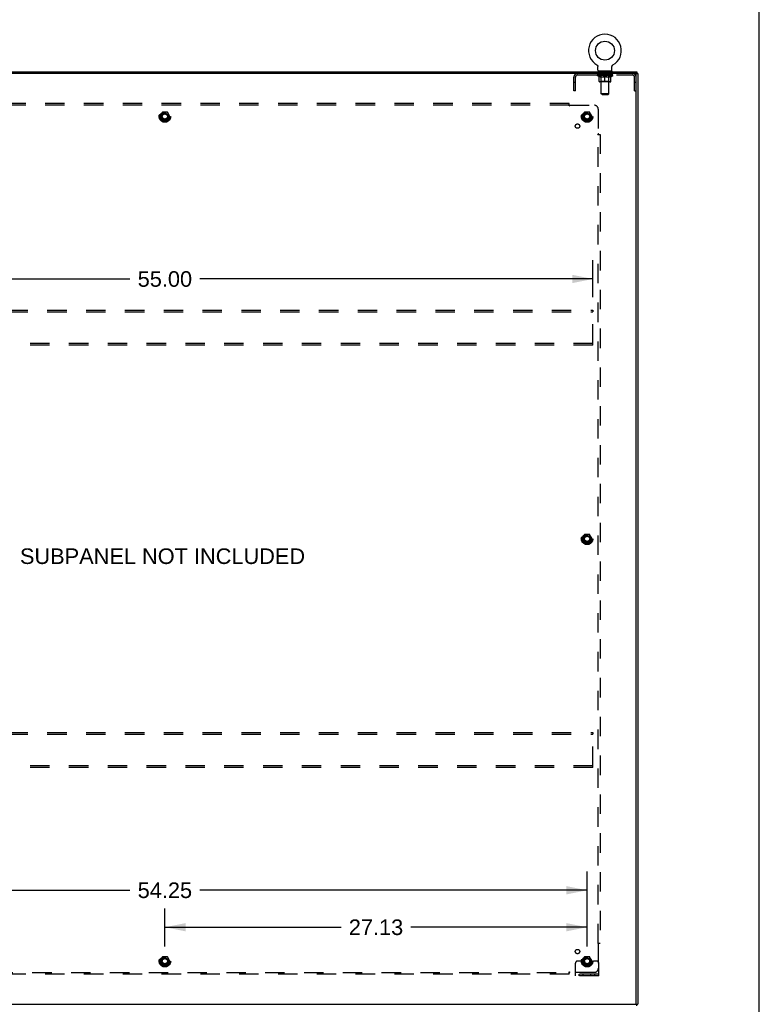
# Model space of a CAD drawing. Header units: inches. Extents: x 0 to 227, y 0 to 147.
# Tile 34 of 34: x 179 to 227, y 50 to 114. Entities that reach past the tile are written whole.
import ezdxf

# ---------------------------------------------------------------- set-up
doc = ezdxf.new("R2010")
doc.units = ezdxf.units.IN
doc.header["$LTSCALE"] = 12.466667
doc.header["$MEASUREMENT"] = 0
doc.linetypes.add('HIDDEN', pattern=[0.2, 0.1, -0.1])
doc.layers.get('0').update_dxf_attribs({"linetype": 'CONTINUOUS'})
for name, color, linetype in [('02___PRT_ALL_AXES', 7, 'CONTINUOUS'), ('BACK_SPLIT_NO', 7, 'CONTINUOUS'), ('DEFAULT_2', 8, 'HIDDEN'), ('DIMENSIONS', 7, 'CONTINUOUS')]:
    doc.layers.add(name, color=color, linetype=linetype)
doc.styles.get("Standard").update_dxf_attribs({"font": 'arial.ttf'})
doc.dimstyles.new('DIMSTYLE_1', dxfattribs={"dimtxt": 1, "dimasz": 1.333333, "dimexe": 0.09, "dimexo": 0.07, "dimgap": 0.0375, "dimtad": 0, "dimtih": 1, "dimtoh": 1, "dimzin": 4, "dimdsep": 46, "dimtxsty": 'Standard', "dimblk": '_FILLED', "dimblk1": '_FILLED', "dimblk2": '_FILLED', "dimcen": 0.09, "dimazin": 1, "dimtfac": 1, "dimtdec": 3, "dimtofl": 0, "dimtmove": 0, "dimatfit": 3, "dimldrblk": '_FILLED', "dimfxl": 0, "dimtolj": 1, "dimtzin": 4, "dimarcsym": 0})

# ---------------------------------------------------------------- blocks, each defined once
blk = doc.blocks.new('_FILLED')
at = {"color": 0, "linetype": 'ByBlock'}
blk.add_solid([(0, 0), (-1, 0.2), (-1, -0.2)], dxfattribs=at)
blk = doc.blocks.new('*D3')
at = {"layer": 'BACK_SPLIT_NO', "color": 2, "linetype": 'Continuous'}
for p, q in [((161.355, 54.112), (161.355, 58.933)), ((215.605, 54.112), (215.605, 58.933)), ((161.355, 57.733), (186.233, 57.733)), ((215.605, 57.733), (190.727, 57.733))]:
    blk.add_line(p, q, dxfattribs=at)
at = {"layer": 'BACK_SPLIT_NO', "color": 2, "linetype": 'Continuous', "xscale": 1.3333333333, "yscale": 1.3333333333, "zscale": 1.3333333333, "rotation": 180}
blk.add_blockref('_FILLED', (161.355, 57.733), dxfattribs=at)
at = {"layer": 'BACK_SPLIT_NO', "color": 2, "linetype": 'Continuous', "xscale": 1.3333333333, "yscale": 1.3333333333, "zscale": 1.3333333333}
blk.add_blockref('_FILLED', (215.605, 57.733), dxfattribs=at)
at = {"layer": 'BACK_SPLIT_NO', "color": 2, "linetype": 'Continuous', "insert": (188.48, 58.233), "char_height": 1, "width": 3.49442, "attachment_point": 2, "line_spacing_factor": 0.9}
blk.add_mtext('54.25', dxfattribs=at)
blk = doc.blocks.new('*D4')
at = {"layer": 'BACK_SPLIT_NO', "color": 2, "linetype": 'Continuous'}
for p, q in [((188.48, 54.112), (188.48, 56.558)), ((215.605, 54.112), (215.605, 56.558)), ((188.48, 55.358), (199.795, 55.358)), ((215.605, 55.358), (204.29, 55.358))]:
    blk.add_line(p, q, dxfattribs=at)
at = {"layer": 'BACK_SPLIT_NO', "color": 2, "linetype": 'Continuous', "xscale": 1.3333333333, "yscale": 1.3333333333, "zscale": 1.3333333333, "rotation": 180}
blk.add_blockref('_FILLED', (188.48, 55.358), dxfattribs=at)
at = {"layer": 'BACK_SPLIT_NO', "color": 2, "linetype": 'Continuous', "xscale": 1.3333333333, "yscale": 1.3333333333, "zscale": 1.3333333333}
blk.add_blockref('_FILLED', (215.605, 55.358), dxfattribs=at)
at = {"layer": 'BACK_SPLIT_NO', "color": 2, "linetype": 'Continuous', "insert": (202.043, 55.858), "char_height": 1, "width": 3.49442, "attachment_point": 2, "line_spacing_factor": 0.9}
blk.add_mtext('27.13', dxfattribs=at)
blk = doc.blocks.new('*D5')
at = {"layer": 'BACK_SPLIT_NO', "color": 2, "linetype": 'Continuous'}
for p, q in [((160.98, 95.82), (160.98, 98.193)), ((215.98, 95.82), (215.98, 98.193)), ((160.98, 96.993), (186.233, 96.993)), ((215.98, 96.993), (190.727, 96.993))]:
    blk.add_line(p, q, dxfattribs=at)
at = {"layer": 'BACK_SPLIT_NO', "color": 2, "linetype": 'Continuous', "xscale": 1.3333333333, "yscale": 1.3333333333, "zscale": 1.3333333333, "rotation": 180}
blk.add_blockref('_FILLED', (160.98, 96.993), dxfattribs=at)
at = {"layer": 'BACK_SPLIT_NO', "color": 2, "linetype": 'Continuous', "xscale": 1.3333333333, "yscale": 1.3333333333, "zscale": 1.3333333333}
blk.add_blockref('_FILLED', (215.98, 96.993), dxfattribs=at)
at = {"layer": 'BACK_SPLIT_NO', "color": 2, "linetype": 'Continuous', "insert": (188.48, 97.493), "char_height": 1, "width": 3.49442, "attachment_point": 2, "line_spacing_factor": 0.9}
blk.add_mtext('55.00', dxfattribs=at)

msp = doc.modelspace()

# ---------------------------------------------------------------- linework, layer by layer
at = {"color": 7, "linetype": 'Continuous'}
for p, q in [((226.667, 0), (226.667, 146.667)), ((216.235, 110.738), (216.235, 110.738)), ((216.235, 110.738), (216.238, 110.737)), ((216.238, 110.737), (216.241, 110.735)), ((216.241, 110.735), (216.243, 110.734)), ((216.243, 110.734), (216.247, 110.731)), ((216.246, 110.731), (216.25, 110.729)), ((216.25, 110.729), (216.254, 110.726)), ((216.253, 110.726), (216.257, 110.723)), ((216.257, 110.723), (216.26, 110.72)), ((216.26, 110.72), (216.263, 110.717)), ((216.263, 110.717), (216.266, 110.714)), ((216.266, 110.714), (216.269, 110.71)), ((216.269, 110.71), (216.272, 110.707)), ((216.272, 110.707), (216.275, 110.703)), ((216.275, 110.703), (216.277, 110.7)), ((216.277, 110.7), (216.28, 110.696)), ((216.28, 110.696), (216.282, 110.692)), ((216.282, 110.692), (216.284, 110.688)), ((216.284, 110.688), (216.286, 110.684)), ((216.286, 110.684), (216.288, 110.68)), ((216.288, 110.68), (216.29, 110.676)), ((216.29, 110.676), (216.291, 110.672)), ((216.291, 110.672), (216.293, 110.668)), ((216.293, 110.668), (216.294, 110.664)), ((217.208, 110.664), (217.209, 110.668)), ((217.209, 110.668), (217.211, 110.672)), ((217.211, 110.672), (217.212, 110.676)), ((217.212, 110.676), (217.214, 110.68)), ((217.214, 110.68), (217.216, 110.684)), ((217.216, 110.684), (217.218, 110.688)), ((217.218, 110.688), (217.22, 110.692)), ((217.22, 110.692), (217.222, 110.696)), ((217.222, 110.696), (217.225, 110.7)), ((217.225, 110.7), (217.227, 110.703)), ((217.227, 110.703), (217.23, 110.707)), ((217.23, 110.707), (217.233, 110.71)), ((217.233, 110.71), (217.236, 110.714)), ((217.236, 110.714), (217.239, 110.717)), ((217.239, 110.717), (217.242, 110.72)), ((217.242, 110.72), (217.245, 110.723)), ((217.245, 110.723), (217.249, 110.726)), ((217.249, 110.726), (217.252, 110.729)), ((217.252, 110.729), (217.256, 110.731)), ((217.256, 110.731), (217.259, 110.734)), ((217.259, 110.734), (217.261, 110.735)), ((217.259, 110.734), (217.261, 110.735)), ((217.261, 110.735), (217.264, 110.737)), ((217.264, 110.737), (217.267, 110.738)), ((217.267, 110.738), (217.267, 110.738)), ((157.907, 110.304), (218.803, 110.304)), ((216.294, 110.664), (216.295, 110.659)), ((216.296, 110.655), (216.297, 110.651)), ((216.299, 110.633), (216.299, 110.629)), ((216.299, 110.394), (216.299, 110.629)), ((216.314, 110.334), (216.314, 110.304)), ((217.189, 110.334), (216.314, 110.334)), ((217.189, 110.334), (217.189, 110.304)), ((217.203, 110.629), (217.203, 110.633)), ((217.203, 110.394), (217.203, 110.629)), ((217.204, 110.642), (217.204, 110.646)), ((217.206, 110.655), (217.207, 110.66)), ((217.207, 110.659), (217.208, 110.664)), ((218.751, 110.181), (218.751, 110.2)), ((218.803, 110.304), (218.803, 110.2)), ((218.803, 110.2), (218.855, 110.2)), ((218.751, 50.408), (218.751, 50.437)), ((218.803, 50.408), (218.855, 50.408)), ((218.803, 50.304), (218.803, 50.408))]:
    msp.add_line(p, q, dxfattribs=at)
at = {"color": 3, "linetype": 'Continuous'}
for p, q in [((218.803, 110.2), (157.907, 110.2)), ((218.751, 50.438), (218.751, 110.17)), ((218.855, 110.2), (218.855, 50.408)), ((157.907, 50.408), (218.803, 50.408))]:
    msp.add_line(p, q, dxfattribs=at)
at = {"color": 7, "linetype": 'Continuous'}
for points in [[(216.295, 110.66), (216.296, 110.655), (216.297, 110.651), (216.298, 110.646), (216.298, 110.642), (216.299, 110.638), (216.299, 110.633)], [(216.298, 110.642), (216.299, 110.638), (216.299, 110.633)], [(217.203, 110.629), (217.203, 110.633), (217.203, 110.638), (217.204, 110.642), (217.204, 110.646), (217.205, 110.651), (217.206, 110.655)]]:
    msp.add_lwpolyline(points, dxfattribs=at)
msp.add_circle((216.751, 111.658), 0.609, dxfattribs=at)
for centre, radius, start, end in [((216.751, 111.658), 1.054, 299.10424, 240.89576), ((216.359, 110.394), 0.06, 180, 270), ((217.143, 110.394), 0.06, 270, 360)]:
    msp.add_arc(centre, radius, start, end, dxfattribs=at)
at = {"color": 3, "linetype": 'Continuous'}
for centre, start, end in [((218.721, 110.17), 0, 90), ((218.721, 50.438), 270, 360)]:
    msp.add_arc(centre, 0.03, start, end, dxfattribs=at)
at = {"layer": '02___PRT_ALL_AXES', "color": 8, "linetype": 'HIDDEN'}
for p, q in [((216.314, 110.096), (216.314, 110.2)), ((217.189, 110.2), (216.314, 110.2)), ((217.189, 110.096), (216.314, 110.096)), ((217.189, 110.096), (217.189, 110.2))]:
    msp.add_line(p, q, dxfattribs=at)
for centre, radius in [((188.48, 107.429), 0.372), ((188.48, 107.429), 0.356), ((188.48, 107.429), 0.25), ((188.48, 107.429), 0.183), ((215.605, 107.429), 0.372), ((215.605, 107.429), 0.356), ((215.605, 107.429), 0.25), ((215.605, 107.429), 0.183), ((214.986, 106.81), 0.141), ((215.605, 80.304), 0.372), ((215.605, 80.304), 0.356), ((215.605, 80.304), 0.25), ((215.605, 80.304), 0.183), ((214.986, 53.797), 0.141), ((188.48, 53.179), 0.372), ((188.48, 53.179), 0.356), ((188.48, 53.179), 0.25), ((188.48, 53.179), 0.183), ((215.605, 53.179), 0.372), ((215.605, 53.179), 0.356), ((215.605, 53.179), 0.25), ((215.605, 53.179), 0.183)]:
    msp.add_circle(centre, radius, dxfattribs=at)
at = {"layer": 'DEFAULT_2', "color": 8, "linetype": 'HIDDEN'}
for p, q in [((216.241, 110.735), (216.243, 110.734)), ((217.267, 110.738), (217.267, 110.738)), ((214.998, 110.096), (218.505, 110.096)), ((216.245, 110.058), (216.245, 110.096)), ((217.257, 110.058), (216.245, 110.058)), ((216.372, 109.969), (216.245, 110.058)), ((216.253, 110.09), (216.253, 110.096)), ((216.259, 110.088), (216.259, 110.09)), ((216.259, 110.088), (217.243, 110.088)), ((216.267, 110.088), (216.267, 110.09)), ((216.267, 110.088), (216.267, 110.09)), ((216.275, 110.09), (216.275, 110.096)), ((216.288, 110.088), (216.288, 110.09)), ((216.29, 110.088), (216.29, 110.09)), ((216.313, 110.09), (216.313, 110.096)), ((216.324, 110.088), (216.324, 110.09)), ((216.326, 110.088), (216.326, 110.09)), ((216.49, 110.09), (216.329, 110.09)), ((216.363, 110.09), (216.363, 110.096)), ((216.364, 110.088), (216.364, 110.09)), ((216.365, 110.088), (216.365, 110.09)), ((216.367, 110.088), (216.367, 110.09)), ((216.373, 110.088), (216.373, 110.09)), ((216.373, 110.088), (216.373, 110.09)), ((216.376, 110.088), (216.376, 110.09)), ((216.379, 110.088), (216.379, 110.091)), ((216.382, 110.088), (216.382, 110.09)), ((216.393, 110.088), (216.393, 110.09)), ((216.408, 110.088), (216.408, 110.092)), ((216.408, 110.088), (216.408, 110.09)), ((216.425, 110.088), (216.425, 110.09)), ((216.426, 110.09), (216.426, 110.096)), ((216.433, 110.088), (216.433, 110.09)), ((216.437, 110.088), (216.437, 110.09)), ((216.444, 110.088), (216.444, 110.09)), ((216.453, 110.088), (216.453, 110.093)), ((216.466, 110.088), (216.466, 110.09)), ((216.468, 110.088), (216.468, 110.09)), ((216.49, 110.088), (216.49, 110.09)), ((216.543, 110.09), (216.494, 110.09)), ((216.498, 110.09), (216.498, 110.096)), ((216.501, 110.334), (216.501, 110.304)), ((216.501, 109.681), (216.501, 110.056)), ((216.502, 108.894), (216.502, 110.304)), ((216.503, 110.088), (216.503, 110.09)), ((216.507, 110.088), (216.507, 110.09)), ((216.512, 110.088), (216.512, 110.094)), ((216.515, 110.088), (216.515, 110.09)), ((216.524, 110.088), (216.524, 110.09)), ((216.543, 110.088), (216.543, 110.09)), ((216.603, 110.09), (216.556, 110.09)), ((216.572, 110.088), (216.572, 110.09)), ((216.578, 110.09), (216.578, 110.096)), ((216.581, 110.088), (216.581, 110.09)), ((216.583, 110.088), (216.583, 110.095)), ((216.585, 110.088), (216.585, 110.09)), ((216.591, 110.088), (216.591, 110.09)), ((216.603, 110.088), (216.603, 110.09)), ((216.668, 110.09), (216.624, 110.09)), ((216.634, 110.088), (216.634, 110.09)), ((216.66, 110.09), (216.722, 110.094)), ((216.663, 110.09), (216.663, 110.096)), ((216.664, 110.095), (216.663, 110.096)), ((216.664, 110.09), (216.664, 110.095)), ((216.664, 110.088), (216.664, 110.09)), ((216.667, 110.088), (216.667, 110.09)), ((216.668, 110.088), (216.668, 110.09)), ((216.668, 110.088), (216.668, 110.09)), ((216.696, 110.09), (216.747, 110.09)), ((216.7, 110.088), (216.7, 110.09)), ((216.705, 110.09), (216.705, 110.093)), ((216.722, 110.09), (216.722, 110.094)), ((216.734, 110.088), (216.734, 110.09)), ((216.749, 110.09), (216.749, 110.09)), ((216.749, 110.088), (216.749, 110.09)), ((216.749, 110.088), (216.749, 110.09)), ((216.751, 110.09), (216.751, 110.096)), ((216.751, 110.096), (216.843, 110.09)), ((216.753, 110.088), (216.753, 110.09)), ((216.753, 110.088), (216.753, 110.09)), ((216.753, 110.09), (216.753, 110.09)), ((216.768, 110.088), (216.768, 110.09)), ((216.768, 110.09), (216.806, 110.09)), ((216.802, 110.088), (216.802, 110.09)), ((216.834, 110.088), (216.834, 110.09)), ((216.835, 110.088), (216.835, 110.09)), ((216.835, 110.088), (216.835, 110.09)), ((216.835, 110.09), (216.878, 110.09)), ((216.839, 110.09), (216.839, 110.096)), ((216.839, 110.095), (216.839, 110.096)), ((216.839, 110.09), (216.839, 110.095)), ((216.839, 110.088), (216.839, 110.09)), ((216.868, 110.088), (216.868, 110.09)), ((216.899, 110.088), (216.899, 110.09)), ((216.899, 110.09), (216.946, 110.09)), ((216.911, 110.088), (216.911, 110.09)), ((216.917, 110.088), (216.917, 110.09)), ((216.919, 110.088), (216.919, 110.095)), ((216.921, 110.088), (216.921, 110.09)), ((216.924, 110.09), (216.924, 110.096)), ((216.93, 110.088), (216.93, 110.09)), ((216.959, 110.088), (216.959, 110.09)), ((216.959, 110.09), (217.008, 110.09)), ((216.978, 110.088), (216.978, 110.09)), ((216.987, 110.088), (216.987, 110.09)), ((216.99, 110.088), (216.99, 110.094)), ((216.995, 110.088), (216.995, 110.09)), ((216.999, 110.088), (216.999, 110.09)), ((217, 108.894), (217, 110.304)), ((217.001, 110.334), (217.001, 110.304)), ((217.001, 109.681), (217.001, 110.056)), ((217.004, 110.09), (217.004, 110.096)), ((217.012, 110.088), (217.012, 110.09)), ((217.012, 110.09), (217.173, 110.09)), ((217.034, 110.088), (217.034, 110.09)), ((217.037, 110.088), (217.037, 110.09)), ((217.049, 110.088), (217.049, 110.093)), ((217.058, 110.088), (217.058, 110.09)), ((217.065, 110.088), (217.065, 110.09)), ((217.069, 110.088), (217.069, 110.09)), ((217.076, 110.09), (217.076, 110.096)), ((217.078, 110.088), (217.078, 110.09)), ((217.094, 110.088), (217.094, 110.092)), ((217.094, 110.088), (217.094, 110.09)), ((217.109, 110.088), (217.109, 110.09)), ((217.12, 110.088), (217.12, 110.09)), ((217.124, 110.088), (217.124, 110.091)), ((217.126, 110.088), (217.126, 110.09)), ((217.129, 110.088), (217.129, 110.09)), ((217.129, 110.088), (217.129, 110.09)), ((217.13, 109.969), (217.257, 110.058)), ((217.135, 110.088), (217.135, 110.09)), ((217.137, 110.088), (217.137, 110.09)), ((217.138, 110.088), (217.138, 110.09)), ((217.139, 110.09), (217.139, 110.096)), ((217.176, 110.088), (217.176, 110.09)), ((217.178, 110.088), (217.178, 110.09)), ((217.189, 110.09), (217.189, 110.096)), ((217.212, 110.088), (217.212, 110.09)), ((217.214, 110.088), (217.214, 110.09)), ((217.227, 110.09), (217.227, 110.096)), ((217.235, 110.088), (217.235, 110.09)), ((217.236, 110.088), (217.236, 110.09)), ((217.243, 110.088), (217.243, 110.09)), ((217.25, 110.09), (217.25, 110.096)), ((217.257, 110.058), (217.257, 110.096)), ((214.751, 109.075), (214.751, 109.953)), ((214.855, 109.605), (214.751, 109.605)), ((214.855, 109.075), (214.855, 109.953)), ((216.372, 109.969), (216.381, 109.969)), ((216.381, 109.679), (216.381, 110.004)), ((217.092, 109.649), (216.41, 109.649)), ((216.501, 109.681), (216.469, 109.649)), ((216.494, 109.969), (216.638, 109.969)), ((217.001, 109.681), (216.501, 109.681)), ((216.751, 109.649), (216.751, 110.004)), ((216.864, 109.969), (217.008, 109.969)), ((217.001, 109.681), (217.033, 109.649)), ((217.122, 109.679), (217.122, 110.004)), ((217.122, 109.969), (217.13, 109.969)), ((218.647, 109.075), (218.647, 109.953)), ((218.751, 109.605), (218.647, 109.605)), ((214.855, 109.075), (214.751, 109.075)), ((217, 108.894), (216.502, 108.894)), ((216.562, 108.834), (216.502, 108.894)), ((216.562, 108.834), (216.94, 108.834)), ((216.94, 108.834), (217, 108.894)), ((218.647, 109.075), (218.751, 109.075)), ((214.449, 108.272), (162.511, 108.272)), ((214.449, 108.147), (162.511, 108.147)), ((214.449, 108.106), (214.449, 108.272)), ((214.484, 108.147), (216.074, 108.147)), ((188.317, 107.701), (188.163, 107.434)), ((188.635, 107.706), (188.326, 107.706)), ((188.798, 107.434), (188.643, 107.701)), ((215.442, 107.701), (215.288, 107.434)), ((215.76, 107.706), (215.451, 107.706)), ((215.923, 107.434), (215.768, 107.701)), ((216.324, 107.897), (216.324, 106.308)), ((188.163, 107.424), (188.317, 107.156)), ((188.635, 107.151), (188.326, 107.151)), ((188.643, 107.156), (188.798, 107.424)), ((215.288, 107.424), (215.442, 107.156)), ((215.76, 107.151), (215.451, 107.151)), ((215.768, 107.156), (215.923, 107.424)), ((216.283, 106.272), (216.449, 106.272)), ((216.324, 54.335), (216.324, 106.272)), ((216.343, 106.289), (216.336, 106.296)), ((216.449, 106.272), (216.449, 54.335)), ((160.98, 94.991), (215.98, 94.991)), ((160.98, 94.887), (215.98, 94.887)), ((215.98, 94.991), (215.98, 94.887)), ((215.98, 92.845), (215.98, 94.887)), ((215.98, 92.845), (160.98, 92.845)), ((215.98, 92.741), (160.98, 92.741)), ((215.98, 92.741), (215.98, 92.845)), ((215.442, 80.576), (215.288, 80.309)), ((215.76, 80.581), (215.451, 80.581)), ((215.923, 80.309), (215.768, 80.576)), ((215.288, 80.299), (215.442, 80.031)), ((215.76, 80.026), (215.451, 80.026)), ((215.768, 80.031), (215.923, 80.299)), ((160.98, 67.866), (215.98, 67.866)), ((160.98, 67.762), (215.98, 67.762)), ((215.98, 67.866), (215.98, 67.762)), ((215.98, 65.72), (215.98, 67.762)), ((215.98, 65.72), (160.98, 65.72)), ((215.98, 65.616), (160.98, 65.616)), ((215.98, 65.616), (215.98, 65.72)), ((216.283, 54.335), (216.449, 54.335)), ((216.324, 54.299), (216.324, 52.71)), ((188.317, 53.451), (188.163, 53.184)), ((188.163, 53.174), (188.317, 52.906)), ((188.635, 53.456), (188.326, 53.456)), ((188.798, 53.184), (188.643, 53.451)), ((188.643, 52.906), (188.798, 53.174)), ((215.069, 53.179), (214.98, 53.179)), ((215.191, 53.179), (215.069, 53.179)), ((215.43, 53.179), (215.191, 53.179)), ((215.442, 53.451), (215.288, 53.184)), ((215.288, 53.174), (215.442, 52.906)), ((215.76, 53.456), (215.451, 53.456)), ((215.923, 53.184), (215.768, 53.451)), ((215.768, 52.906), (215.923, 53.174)), ((215.78, 53.179), (216.019, 53.179)), ((216.141, 53.179), (216.019, 53.179)), ((216.23, 53.179), (216.141, 53.179)), ((188.635, 52.901), (188.326, 52.901)), ((214.449, 52.335), (214.449, 52.501)), ((214.855, 52.231), (214.855, 53.054)), ((215.76, 52.901), (215.451, 52.901)), ((216.355, 52.231), (216.355, 53.054)), ((162.511, 52.46), (214.449, 52.46)), ((214.449, 52.335), (162.511, 52.335)), ((214.466, 52.441), (214.472, 52.447)), ((216.074, 52.46), (214.484, 52.46)), ((216.355, 52.335), (214.855, 52.335)), ((216.355, 52.231), (214.855, 52.231)), ((215.102, 52.231), (215.102, 52.335)), ((215.358, 52.231), (215.358, 52.335)), ((215.852, 52.231), (215.852, 52.335)), ((216.108, 52.231), (216.108, 52.335))]:
    msp.add_line(p, q, dxfattribs=at)
for points in [[(216.5, 109.969), (216.481, 109.973), (216.461, 109.977), (216.441, 109.982), (216.421, 109.989), (216.401, 109.996), (216.381, 110.004)], [(216.381, 110.003), (216.4, 109.995), (216.419, 109.988), (216.438, 109.982), (216.457, 109.977), (216.476, 109.973), (216.494, 109.969)], [(216.751, 110.004), (216.73, 109.996), (216.71, 109.989), (216.69, 109.982), (216.67, 109.977), (216.65, 109.973), (216.63, 109.969)], [(216.638, 109.969), (216.657, 109.973), (216.675, 109.977), (216.694, 109.982), (216.713, 109.988), (216.732, 109.995), (216.751, 110.003)], [(216.872, 109.969), (216.852, 109.973), (216.832, 109.977), (216.812, 109.983), (216.792, 109.989), (216.772, 109.996), (216.751, 110.004)], [(216.751, 110.003), (216.77, 109.995), (216.79, 109.988), (216.808, 109.982), (216.827, 109.977), (216.846, 109.973), (216.864, 109.969)], [(217.122, 110.004), (217.101, 109.996), (217.081, 109.989), (217.061, 109.982), (217.041, 109.977), (217.021, 109.973), (217.002, 109.969)], [(217.008, 109.969), (217.027, 109.973), (217.045, 109.977), (217.064, 109.983), (217.083, 109.989), (217.102, 109.995), (217.122, 110.003)], [(214.449, 108.186), (214.45, 108.184), (214.452, 108.182), (214.454, 108.179), (214.455, 108.178), (214.457, 108.176), (214.458, 108.174), (214.46, 108.172), (214.461, 108.171), (214.463, 108.169), (214.464, 108.167), (214.466, 108.166)], [(214.466, 108.166), (214.472, 108.16), (214.474, 108.158), (214.476, 108.156), (214.478, 108.154), (214.48, 108.152), (214.481, 108.15), (214.483, 108.149), (214.484, 108.147)], [(214.474, 108.133), (214.475, 108.135), (214.477, 108.137), (214.478, 108.14), (214.48, 108.142), (214.481, 108.144), (214.483, 108.146), (214.484, 108.147)], [(214.449, 108.106), (214.451, 108.107), (214.452, 108.108), (214.454, 108.109), (214.456, 108.11), (214.457, 108.111), (214.459, 108.112), (214.46, 108.113), (214.462, 108.115), (214.463, 108.116), (214.465, 108.118), (214.466, 108.12), (214.467, 108.122), (214.469, 108.124), (214.47, 108.126), (214.471, 108.128), (214.474, 108.133)], [(216.283, 106.272), (216.284, 106.274), (216.284, 106.276), (216.285, 106.277), (216.286, 106.279), (216.287, 106.281), (216.288, 106.282), (216.29, 106.284), (216.291, 106.285), (216.293, 106.287), (216.295, 106.288), (216.296, 106.289), (216.298, 106.291), (216.3, 106.292), (216.302, 106.293), (216.304, 106.295)], [(216.304, 106.295), (216.309, 106.297), (216.311, 106.299), (216.314, 106.3), (216.316, 106.302), (216.318, 106.303), (216.32, 106.305), (216.322, 106.306), (216.324, 106.308)], [(216.336, 106.296), (216.334, 106.298), (216.332, 106.3), (216.33, 106.301), (216.329, 106.303), (216.327, 106.305), (216.325, 106.306), (216.324, 106.308)], [(216.362, 106.272), (216.36, 106.274), (216.358, 106.275), (216.356, 106.277), (216.354, 106.279), (216.352, 106.28), (216.35, 106.282), (216.349, 106.283), (216.347, 106.285), (216.346, 106.286), (216.344, 106.288), (216.343, 106.289)], [(216.283, 54.335), (216.284, 54.333), (216.284, 54.331), (216.285, 54.33), (216.286, 54.328), (216.287, 54.326), (216.288, 54.325), (216.29, 54.323), (216.291, 54.322), (216.293, 54.32), (216.295, 54.319), (216.296, 54.318), (216.298, 54.316), (216.3, 54.315), (216.302, 54.314), (216.304, 54.312), (216.309, 54.31)], [(216.309, 54.31), (216.311, 54.308), (216.314, 54.307), (216.316, 54.305), (216.318, 54.304), (216.32, 54.302), (216.322, 54.301), (216.324, 54.299)], [(216.343, 54.318), (216.336, 54.311), (216.334, 54.309), (216.332, 54.308), (216.33, 54.306), (216.329, 54.304), (216.327, 54.302), (216.325, 54.301), (216.324, 54.299)], [(216.362, 54.335), (216.36, 54.333), (216.358, 54.332), (216.356, 54.33), (216.354, 54.328), (216.352, 54.327), (216.35, 54.325), (216.349, 54.324), (216.347, 54.322), (216.346, 54.321), (216.344, 54.319), (216.343, 54.318)], [(214.449, 52.501), (214.451, 52.5), (214.452, 52.499), (214.454, 52.498), (214.456, 52.497), (214.457, 52.496), (214.459, 52.495), (214.46, 52.494), (214.462, 52.492), (214.463, 52.491), (214.465, 52.489), (214.466, 52.487), (214.467, 52.485), (214.469, 52.483), (214.47, 52.481), (214.471, 52.479)], [(214.449, 52.421), (214.45, 52.423), (214.452, 52.426), (214.454, 52.428), (214.455, 52.43), (214.457, 52.431), (214.458, 52.433), (214.46, 52.435), (214.461, 52.436), (214.463, 52.438), (214.464, 52.44), (214.466, 52.441)], [(214.471, 52.479), (214.474, 52.475), (214.475, 52.472), (214.477, 52.47), (214.478, 52.467), (214.48, 52.465), (214.481, 52.463), (214.483, 52.461), (214.484, 52.46)], [(214.472, 52.447), (214.474, 52.449), (214.476, 52.451), (214.478, 52.453), (214.48, 52.455), (214.481, 52.457), (214.483, 52.458), (214.484, 52.46)]]:
    msp.add_lwpolyline(points, dxfattribs=at)
for centre, radius in [((188.48, 107.429), 0.318), ((188.48, 107.429), 0.204), ((188.48, 107.429), 0.183), ((188.48, 107.429), 0.183), ((188.48, 107.429), 0.166), ((215.605, 107.429), 0.318), ((215.605, 107.429), 0.204), ((215.605, 107.429), 0.183), ((215.605, 107.429), 0.183), ((215.605, 107.429), 0.166), ((215.605, 80.304), 0.318), ((215.605, 80.304), 0.204), ((215.605, 80.304), 0.183), ((215.605, 80.304), 0.183), ((215.605, 80.304), 0.166), ((188.48, 53.179), 0.318), ((188.48, 53.179), 0.204), ((188.48, 53.179), 0.183), ((188.48, 53.179), 0.183), ((188.48, 53.179), 0.166), ((215.605, 53.179), 0.318), ((215.605, 53.179), 0.204), ((215.605, 53.179), 0.183), ((215.605, 53.179), 0.183), ((215.605, 53.179), 0.166)]:
    msp.add_circle(centre, radius, dxfattribs=at)
for centre, radius, start, end in [((214.998, 109.953), 0.246, 90, 180), ((214.998, 109.953), 0.142, 90, 180), ((216.469, 110.056), 0.0318, 0, 90), ((216.472, 110.304), 0.03, 0, 90), ((217.03, 110.304), 0.03, 90, 180), ((217.033, 110.056), 0.0318, 90, 180), ((218.505, 109.953), 0.246, 0, 90), ((218.505, 109.953), 0.142, 0, 90), ((216.41, 109.679), 0.0296, 180, 270), ((217.092, 109.679), 0.0296, 270, 360), ((216.074, 107.897), 0.25, 0, 90), ((188.326, 107.696), 0.01, 90.01235, 149.98915), ((188.635, 107.696), 0.01, 30.01204, 89.98872), ((215.451, 107.696), 0.01, 90.01235, 149.98915), ((215.76, 107.696), 0.01, 30.01204, 89.98872), ((188.171, 107.429), 0.01, 150.01268, 209.98829), ((188.326, 107.161), 0.01, 210.01204, 269.98872), ((188.635, 107.161), 0.01, 270.01235, 329.98915), ((188.789, 107.429), 0.01, 330.01268, 29.98829), ((215.296, 107.429), 0.01, 150.01268, 209.98829), ((215.451, 107.161), 0.01, 210.01204, 269.98872), ((215.76, 107.161), 0.01, 270.01235, 329.98915), ((215.914, 107.429), 0.01, 330.01268, 29.98829), ((215.451, 80.571), 0.01, 90.01235, 149.98915), ((215.76, 80.571), 0.01, 30.01204, 89.98872), ((215.296, 80.304), 0.01, 150.01268, 209.98829), ((215.451, 80.036), 0.01, 210.01204, 269.98872), ((215.76, 80.036), 0.01, 270.01235, 329.98915), ((215.914, 80.304), 0.01, 330.01268, 29.98829), ((188.171, 53.179), 0.01, 150.01268, 209.98829), ((188.326, 53.446), 0.01, 90.01235, 149.98915), ((188.635, 53.446), 0.01, 30.01204, 89.98872), ((188.789, 53.179), 0.01, 330.01268, 29.98829), ((214.98, 53.054), 0.125, 90, 180), ((215.296, 53.179), 0.01, 150.01268, 209.98829), ((215.605, 53.179), 0.175, 180, 360), ((215.451, 53.446), 0.01, 90.01235, 149.98915), ((215.76, 53.446), 0.01, 30.01204, 89.98872), ((215.914, 53.179), 0.01, 330.01268, 29.98829), ((216.23, 53.054), 0.125, 0, 90), ((188.326, 52.911), 0.01, 210.01204, 269.98872), ((188.635, 52.911), 0.01, 270.01235, 329.98915), ((215.451, 52.911), 0.01, 210.01204, 269.98872), ((215.76, 52.911), 0.01, 270.01235, 329.98915), ((216.074, 52.71), 0.25, 270, 360)]:
    msp.add_arc(centre, radius, start, end, dxfattribs=at)
for centre, major_axis, ratio, start_param, end_param in [((216.751, 110.096), (0.506, 0.005), 0.05963, 2.96643, 3.140963), ((216.229, 110.086), (0.158, 0), 0.060556, 0.430652, 1.470503), ((216.751, 110.096), (0.506, 0), 0.060556, -3.141593, -2.96706), ((216.229, 110.081), (0.158, 0.002), 0.05963, 1.376596, 1.469874), ((216.751, 110.096), (0.506, 0.011), 0.05688, 2.791345, 2.965878), ((216.21, 110.086), (0.158, 0.002), 0.05963, 0.25549, 1.295341), ((216.264, 110.086), (0.158, -0.002), 0.05963, 0.605815, 1.645666), ((216.751, 110.096), (0.506, -0.005), 0.05963, -2.96643, -2.791898), ((216.264, 110.081), (0.158, 0), 0.060556, 1.551758, 1.645036), ((216.21, 110.081), (0.158, 0.003), 0.05688, 1.20151, 1.294789), ((216.265, 110.082), (0.131, 0.001), 0.05963, 1.065228, 1.614276), ((216.249, 110.082), (0.131, 0.003), 0.05688, 0.890143, 1.43919), ((216.296, 110.082), (0.131, 0), 0.060556, 1.240391, 1.789438), ((216.751, 110.096), (0.506, 0.015), 0.052395, 2.616403, 2.790936), ((216.207, 110.086), (0.158, 0.003), 0.05688, 0.080405, 1.120256), ((216.314, 110.086), (0.158, -0.003), 0.05688, 0.7809, 1.820751), ((216.751, 110.096), (0.506, -0.011), 0.05688, -2.791345, -2.616812), ((216.314, 110.081), (0.158, -0.002), 0.05963, 1.72692, 1.820198), ((216.207, 110.081), (0.158, 0.005), 0.052395, 1.026568, 1.119847), ((216.249, 110.082), (0.131, 0.004), 0.052395, 0.715201, 1.264248), ((216.34, 110.082), (0.131, -0.001), 0.05963, 1.415553, 1.9646), ((216.751, 110.096), (0.506, 0.02), 0.046319, 2.441654, 2.616187), ((216.378, 110.086), (0.158, -0.005), 0.052395, 0.955842, 1.995693), ((216.751, 110.096), (0.506, -0.015), 0.052395, -2.616403, -2.44187), ((216.22, 110.086), (0.158, 0.005), 0.052395, -0.094537, 0.945314), ((216.378, 110.081), (0.158, -0.003), 0.05688, 1.902006, 1.995284), ((216.22, 110.081), (0.158, 0.006), 0.046319, 0.851819, 0.945098), ((216.264, 110.082), (0.131, 0.005), 0.046319, 0.540452, 1.089499), ((216.397, 110.082), (0.131, -0.003), 0.05688, 1.590638, 2.139686), ((216.751, 110.096), (0.506, 0.024), 0.038841, 2.267123, 2.441656), ((216.452, 110.086), (0.158, -0.006), 0.046319, 1.130591, 2.170442), ((216.25, 110.086), (0.158, 0.006), 0.046319, -0.269286, 0.770565), ((216.751, 110.096), (0.506, -0.02), 0.046319, -2.441654, -2.267121), ((216.452, 110.081), (0.158, -0.005), 0.052395, 2.076947, 2.170226), ((216.25, 110.081), (0.158, 0.007), 0.038841, 0.677289, 0.770567), ((216.293, 110.082), (0.131, 0.006), 0.038841, 0.365921, 0.914969), ((216.465, 110.082), (0.131, -0.004), 0.052395, 1.76558, 2.314627), ((216.751, 110.096), (0.506, 0.027), 0.030195, 2.09281, 2.267343), ((216.536, 110.086), (0.158, -0.007), 0.038841, 1.305122, 2.344973), ((216.295, 110.086), (0.158, 0.007), 0.038841, -0.443817, 0.596034), ((216.751, 110.096), (0.506, -0.024), 0.038841, -2.267123, -2.092591), ((216.536, 110.081), (0.158, -0.006), 0.046319, 2.251696, 2.344975), ((216.295, 110.081), (0.158, 0.008), 0.030195, 0.502975, 0.596254), ((216.337, 110.082), (0.131, 0.007), 0.030195, 0.191608, 0.740655), ((216.541, 110.082), (0.131, -0.005), 0.046319, 1.940329, 2.489376), ((216.354, 110.086), (0.158, 0.008), 0.030195, -0.61813, 0.421721), ((216.751, 110.096), (0.506, 0.029), 0.020645, 1.918687, 2.09322), ((216.627, 110.086), (0.158, -0.008), 0.030195, 1.479435, 2.519286), ((216.751, 110.096), (0.506, -0.027), 0.030195, -2.09281, -1.918277), ((216.627, 110.081), (0.158, -0.007), 0.038841, 2.426227, 2.519505), ((216.354, 110.081), (0.158, 0.009), 0.020645, 0.328852, 0.422131), ((216.393, 110.082), (0.131, 0.007), 0.020645, 0.017485, 0.566532), ((216.624, 110.082), (0.131, -0.006), 0.038841, 2.11486, 2.663907), ((216.424, 110.086), (0.158, 0.009), 0.020645, -0.792253, 0.247598), ((216.751, 110.096), (0.506, 0.03), 0.010478, 1.744704, 1.919237), ((216.721, 110.086), (0.158, -0.009), 0.020645, 1.653558, 2.693409), ((216.751, 110.096), (0.506, -0.029), 0.020645, -1.918687, -1.744154), ((216.721, 110.081), (0.158, -0.008), 0.030195, 2.60054, 2.693819), ((216.424, 110.081), (0.158, 0.009), 0.010478, 0.154869, 0.248148), ((216.46, 110.082), (0.131, 0.008), 0.010478, 6.126688, 6.675735), ((216.71, 110.082), (0.131, -0.007), 0.030195, 2.289173, 2.83822), ((216.505, 110.086), (0.158, 0.009), 0.010478, -0.966236, -0.000846), ((216.816, 110.086), (0.158, -0.009), 0.010478, 1.827541, 2.867392), ((216.751, 110.096), (0.506, -0.03), 0.010478, -1.744704, -1.570171), ((216.816, 110.081), (0.158, -0.009), 0.020645, 2.774664, 2.867942), ((216.798, 110.082), (0.131, -0.007), 0.020645, 2.463296, 3.012344), ((216.687, 110.086), (0.158, 0.009), 0.010478, 0.274201, 1.314052), ((216.618, 110.082), (0.131, 0.008), 0.010478, -0.000298, 0.504314), ((216.593, 110.081), (0.158, 0.009), 0.010478, 0.192946, 0.399283), ((216.751, 110.096), (0.506, 0.03), 0.010478, -1.578586, -1.396888), ((216.909, 110.081), (0.158, -0.009), 0.010478, 2.948646, 3.041925), ((216.884, 110.082), (0.131, -0.008), 0.010478, 2.637279, 3.142076), ((216.782, 110.086), (0.158, 0.009), 0.020645, 0.448184, 1.488034), ((216.704, 110.082), (0.131, 0.007), 0.020645, 0.129249, 0.678296), ((216.687, 110.081), (0.158, 0.009), 0.020645, 0.273651, 0.366929), ((216.751, 110.096), (0.506, 0.029), 0.020645, -1.397439, -1.222906), ((216.751, 110.096), (0.506, -0.03), 0.010478, 1.222355, 1.396888), ((216.997, 110.086), (0.158, -0.009), 0.010478, -3.140747, -2.175357), ((216.876, 110.086), (0.158, 0.008), 0.030195, 0.622307, 1.662158), ((216.792, 110.082), (0.131, 0.007), 0.030195, 0.303372, 0.852419), ((217.043, 110.082), (0.131, -0.008), 0.010478, 2.749043, 3.29809), ((217.078, 110.086), (0.158, -0.009), 0.020645, 2.893995, 3.933846), ((216.782, 110.081), (0.158, 0.008), 0.030195, 0.447774, 0.541052), ((217.078, 110.081), (0.158, -0.009), 0.010478, 2.893445, 2.986723), ((216.751, 110.096), (0.506, 0.027), 0.030195, -1.223315, -1.048783), ((216.751, 110.096), (0.506, -0.029), 0.020645, 1.048373, 1.222906), ((216.966, 110.086), (0.158, 0.007), 0.038841, 0.79662, 1.836471), ((216.878, 110.082), (0.131, 0.006), 0.038841, 0.477686, 1.026733), ((217.109, 110.082), (0.131, -0.007), 0.020645, 2.57506, 3.124108), ((217.149, 110.086), (0.158, -0.008), 0.030195, 2.719872, 3.759723), ((217.05, 110.086), (0.158, 0.006), 0.046319, 0.971151, 2.011002), ((216.876, 110.081), (0.158, 0.007), 0.038841, 0.622087, 0.715366), ((217.149, 110.081), (0.158, -0.009), 0.020645, 2.719462, 2.812741), ((216.751, 110.096), (0.506, 0.024), 0.038841, -1.049002, -0.874469), ((216.751, 110.096), (0.506, -0.027), 0.030195, 0.87425, 1.048783), ((216.961, 110.082), (0.131, 0.005), 0.046319, 0.652216, 1.201263), ((217.124, 110.086), (0.158, 0.005), 0.052395, 1.1459, 2.185751), ((217.165, 110.082), (0.131, -0.007), 0.030195, 2.400937, 2.949985), ((217.207, 110.086), (0.158, -0.007), 0.038841, 2.545558, 3.585409), ((217.037, 110.082), (0.131, 0.004), 0.052395, 0.826965, 1.376012), ((216.966, 110.081), (0.158, 0.006), 0.046319, 0.796618, 0.889896), ((217.207, 110.081), (0.158, -0.008), 0.030195, 2.545339, 2.638617), ((217.188, 110.086), (0.158, 0.003), 0.05688, 1.320842, 2.360692), ((216.751, 110.096), (0.506, 0.02), 0.046319, -0.874471, -0.699939), ((216.751, 110.096), (0.506, -0.024), 0.038841, 0.699936, 0.874469), ((217.252, 110.086), (0.158, -0.006), 0.046319, 2.371028, 3.410879), ((217.209, 110.082), (0.131, -0.006), 0.038841, 2.226624, 2.775671), ((217.238, 110.086), (0.158, 0.002), 0.05963, 1.495927, 2.535778), ((217.105, 110.082), (0.131, 0.003), 0.05688, 1.001907, 1.550954), ((217.282, 110.086), (0.158, -0.005), 0.052395, 2.196279, 3.23613), ((217.238, 110.082), (0.131, -0.005), 0.046319, 2.052093, 2.601141), ((217.05, 110.081), (0.158, 0.005), 0.052395, 0.971367, 1.064645), ((217.273, 110.086), (0.158, 0), 0.060556, 1.671089, 2.71094), ((217.252, 110.081), (0.158, -0.007), 0.038841, 2.371026, 2.464304), ((217.296, 110.086), (0.158, -0.003), 0.05688, 2.021337, 3.061188), ((216.751, 110.096), (0.506, 0.015), 0.052395, -0.699723, -0.52519), ((216.751, 110.096), (0.506, -0.02), 0.046319, 0.525406, 0.699939), ((217.293, 110.086), (0.158, -0.002), 0.05963, 1.846251, 2.886102), ((217.162, 110.082), (0.131, 0.001), 0.05963, 1.176993, 1.72604), ((217.253, 110.082), (0.131, -0.004), 0.052395, 1.877344, 2.426392), ((217.206, 110.082), (0.131, 0), 0.060556, 1.352155, 1.901202), ((217.253, 110.082), (0.131, -0.003), 0.05688, 1.702402, 2.25145), ((217.237, 110.082), (0.131, -0.001), 0.05963, 1.527317, 2.076364), ((217.124, 110.081), (0.158, 0.003), 0.05688, 1.146309, 1.239587), ((217.282, 110.081), (0.158, -0.006), 0.046319, 2.196495, 2.289773), ((216.751, 110.096), (0.506, 0.011), 0.05688, -0.524781, -0.350248), ((216.751, 110.096), (0.506, -0.015), 0.052395, 0.350657, 0.52519), ((217.188, 110.081), (0.158, 0.002), 0.05963, 1.321394, 1.414673), ((217.296, 110.081), (0.158, -0.005), 0.052395, 2.021746, 2.115024), ((216.751, 110.096), (0.506, 0.005), 0.05963, -0.349695, -0.175162), ((216.751, 110.096), (0.506, -0.011), 0.05688, 0.175715, 0.350248), ((217.238, 110.081), (0.158, 0), 0.060556, 1.496556, 1.589835), ((217.293, 110.081), (0.158, -0.003), 0.05688, 1.846804, 1.940083), ((217.273, 110.081), (0.158, -0.002), 0.05963, 1.671719, 1.764997), ((216.751, 110.096), (0.506, 0), 0.060556, -0.174533, 0), ((216.751, 110.096), (0.506, -0.005), 0.05963, 0.000629, 0.175162)]:
    msp.add_ellipse(centre, major_axis=major_axis, ratio=ratio, start_param=start_param, end_param=end_param, dxfattribs=at)

# ---------------------------------------------------------------- texts
at = {"layer": 'DIMENSIONS', "color": 2, "linetype": 'Continuous', "insert": (188.329, 79.688), "char_height": 1, "width": 18.28625, "attachment_point": 2, "line_spacing_factor": 0.9}
msp.add_mtext('SUBPANEL NOT INCLUDED', dxfattribs=at)

# ---------------------------------------------------------------- dimensions: what is measured, and where the dimension line sits
at = {"layer": 'BACK_SPLIT_NO', "color": 2, "linetype": 'Continuous'}
dim = msp.add_linear_dim(base=(215.98, 96.993), p1=(160.98, 98.263), p2=(215.98, 98.263), dimstyle='DIMSTYLE_1', dxfattribs=at)
dim.commit()
dim.dimension.update_dxf_attribs({"geometry": '*D5', "text_midpoint": (188.476, 96.988), "dimtype": 160})
for base, p1, p2, picture, middle in [((161.355, 57.733), (215.605, 54.042), (161.355, 54.042), '*D3', (188.48, 57.728)), ((188.480065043, 55.358099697), (215.605065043, 54.041858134), (188.480065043, 54.041858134), '*D4', (202.029290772, 55.352523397))]:
    dim = msp.add_linear_dim(base=base, p1=p1, p2=p2, angle=180, dimstyle='DIMSTYLE_1', dxfattribs=at)
    dim.commit()
    dim.dimension.update_dxf_attribs({"geometry": picture, "text_midpoint": middle, "dimtype": 160})

doc.saveas('drawing.dxf')
